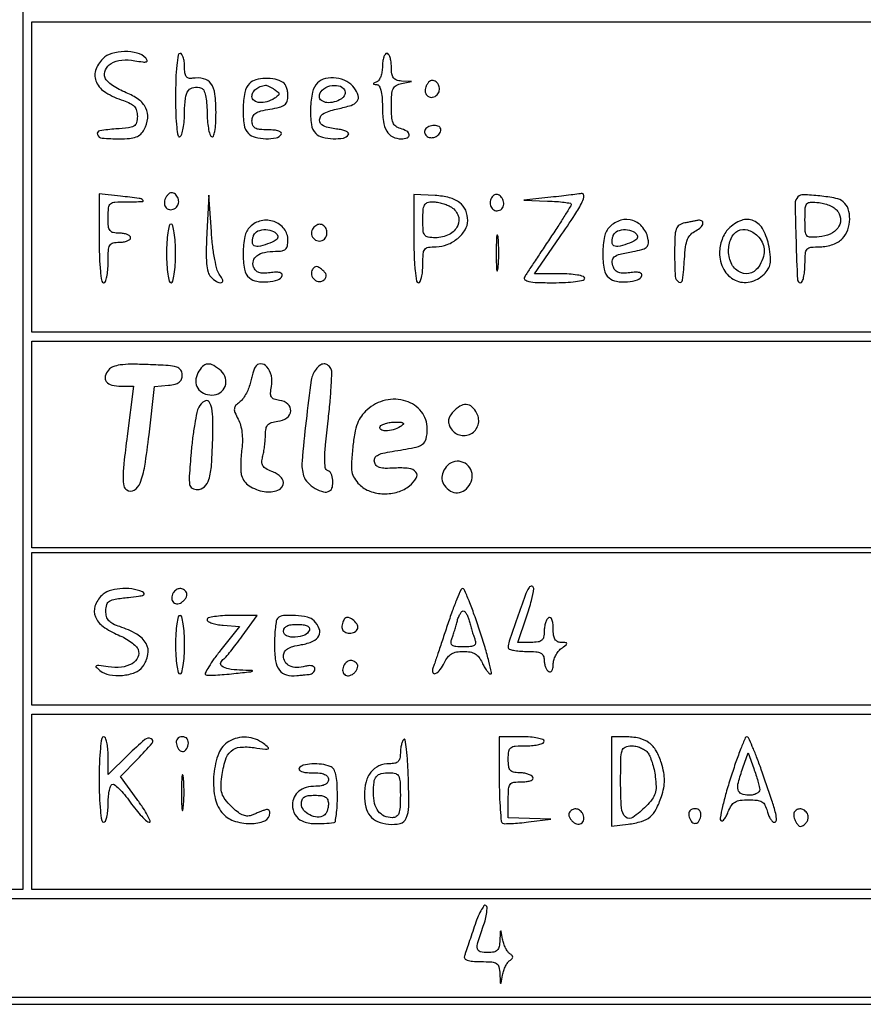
# Model space of a CAD drawing. Extents: x 117 to 3390, y 118 to 2363.
# Tile 2 of 5: x 2089 to 2277, y 118 to 336. Entities that reach past the tile are written whole.
import ezdxf

# ---------------------------------------------------------------- set-up
doc = ezdxf.new("R2010")
doc.units = 0

msp = doc.modelspace()

# ---------------------------------------------------------------- linework, layer by layer
for points in [[(117.463346, 2361.750305, 0.090812), (117.267992, 2360.684755), (117.20352, 2031.426652, 0.000066), (117.180761, 1669.125388, 0.00004), (117.244614, 1239), (117.5, 117.5), (1754, 117.5), (3390.5, 117.5), (3390.5, 1240), (3390.5, 2362.5), (1754.218732, 2362.750305, 0.000029), (901.86696, 2362.831312, 0.000162), (445.294791, 2362.700308, 0.000003), (118.547025, 2362.498846, 0.311453)], [(2107.819786, 327.819786, 0.119288), (2106.205917, 325.175318, 0.194267), (2106.395727, 322.589118, 0.142987), (2108.503867, 320.285247, 0.058325), (2112.401969, 318.501432, -0.036534), (2113.916845, 317.88637, -0.097238), (2114.840054, 317.180773, -0.116172), (2115.333958, 316.261539, -0.065527), (2115.5, 315, -0.065722), (2115.315311, 313.60099, -0.196728), (2114.741967, 312.848365, -0.104658), (2113.536613, 312.445258, -0.012556), (2110.725465, 312.194207, 0.023607), (2107.123609, 311.792149, 0.471204), (2106.631078, 310.954862, 0.292874), (2107.674503, 310.158312, 0.020555), (2111.523833, 310, 0.021596), (2113.783406, 310.097639, 0.069037), (2115.250997, 310.432337, 0.099167), (2116.267865, 311.069533, 0.08066), (2117.049847, 312.093141, 0.098496), (2117.803531, 314.573112, 0.140164), (2117.39393, 316.826181, 0.121372), (2115.775089, 318.748494, 0.063844), (2113.020493, 320.259815, -0.028743), (2111.43254, 320.991476, -0.031315), (2109.985738, 321.882192, -0.032982), (2108.858497, 322.794484, -0.115017), (2108.336914, 323.564401, -0.199007), (2108.383478, 325.322929, -0.158177), (2109.665822, 326.746915, -0.107716), (2112.034556, 327.503932, -0.067629), (2114.951422, 327.386235, 0.009639), (2116.754887, 327.102398, 0.094063), (2117.522361, 327.14138, 0.442296), (2117.682384, 327.434568, 0.105868), (2117.357853, 327.970856, 0.142819), (2115.485594, 329.072716, 0.066109), (2112.655617, 329.403016, 0.065473), (2109.794722, 328.980589, 0.127698)], [(2124, 319.440983, 0.007326), (2124.059624, 315.371656, 0.020523), (2124.25999, 312.527894, 0.025246), (2124.560583, 310.687047, 0.51808), (2125, 310.5, 0.186036), (2125.389714, 311.01333, 0.025027), (2125.70625, 312.356472, 0.026114), (2125.926979, 314.055572, 0.019245), (2126, 315.952028, -0.030967), (2126.189657, 319.011292, -0.123219), (2126.862863, 320.751967, -0.21223), (2128.039313, 321.454463, -0.114415), (2129.75, 321.269359, -0.205634), (2130.272267, 320.791295, -0.048052), (2130.663228, 319.642071, -0.03802), (2130.918369, 318.018563, -0.019971), (2131, 315.975684, 0.019152), (2131.073016, 314.070161, 0.026015), (2131.29375, 312.363421, 0.024883), (2131.610238, 311.01411, 0.186383), (2132, 310.5, 0.454743), (2132.419157, 310.629664, 0.058639), (2132.734148, 311.647722, 0.033495), (2132.938704, 313.403918, 0.012248), (2133, 315.905799, 0.031047), (2132.747843, 319.962781, 0.121412), (2131.856372, 322.29021, 0.187453), (2130.237252, 323.380781, 0.095724), (2127.75, 323.458626, -0.097962), (2126.915301, 323.488455, -0.190408), (2126.376081, 323.863191, -0.118593), (2126.081835, 324.66662, -0.028754), (2126, 326.088484, 0.03261), (2125.927183, 327.203779, 0.050153), (2125.70625, 328.144742, 0.064756), (2125.384016, 328.794851, 0.250366), (2125, 329, 0.368822), (2124.57584, 328.637858, 0.013298), (2124.276153, 326.360246, 0.017551), (2124.066156, 323.327667, 0.00851)], [(2170, 326.083333, -0.039935), (2169.907737, 324.930008, -0.047701), (2169.632812, 323.875274, -0.054536), (2169.230111, 323.060995, -0.156004), (2168.75, 322.662281, 0.009076), (2168.090194, 322.382013, 0.295955), (2168, 322.242982, 0.382689), (2168.096611, 322.135242, 0.011437), (2168.75, 322.078947, -0.249859), (2169.29022, 321.745676, -0.069494), (2169.680784, 320.794372, -0.044864), (2169.925268, 319.290319, -0.01787), (2170, 317.2, 0.03483), (2170.231101, 313.886497, 0.09751), (2170.989998, 311.69714, 0.144132), (2172.308342, 310.453046, 0.118079), (2174.2, 310, 0.088591), (2175.524659, 310.236563, 0.338195), (2175.945813, 310.900741, 0.245131), (2175.434748, 311.70176, 0.066681), (2174, 312.289749, -0.101123), (2172.997214, 312.783258, -0.134455), (2172.389422, 313.59181, -0.077342), (2172.081864, 314.948633, -0.017134), (2172, 317.336829, -0.015633), (2172.07875, 319.854925, -0.091135), (2172.398283, 321.136784, -0.160166), (2173.065442, 321.862043, -0.079966), (2174.25, 322.294267), (2176.5, 322.727636), (2174.25, 322.863818, -0.06412), (2173.119913, 323.079417, -0.159299), (2172.448849, 323.571298, -0.124032), (2172.099403, 324.457687, -0.032192), (2172, 326, 0.031626), (2171.927234, 327.149251, 0.048861), (2171.70625, 328.11875, 0.06271), (2171.384262, 328.790443, 0.254951), (2171, 329, 0.250638), (2170.61597, 328.794591, 0.064635), (2170.29375, 328.143229, 0.050076), (2170.072814, 327.200605, 0.032551)], [(2140.440452, 322.297595, 0.152249), (2139.404157, 320.322613, 0.039866), (2139.037868, 316.721013, 0.039562), (2139.244657, 313.123638, 0.163662), (2140.2, 311.2, 0.136805), (2141.699036, 310.354646, 0.053592), (2144.072911, 310.033486, 0.053676), (2146.360109, 310.216529, 0.21056), (2147.5, 311, 0.336396), (2147.461947, 311.397523, 0.125298), (2146.961697, 311.723169, 0.059005), (2145.966307, 311.93521, 0.023007), (2144.559017, 312, -0.021829), (2142.700539, 312.081175, -0.10593), (2141.697521, 312.389658, -0.17759), (2141.18053, 312.991341, -0.089821), (2141, 313.988182, -0.109233), (2141.220588, 314.985849, -0.13948), (2141.8334, 315.695393, -0.084053), (2142.994243, 316.204819, -0.021819), (2145, 316.615991, 0.020512), (2147.133922, 317.047631, 0.099149), (2148.248565, 317.570007, 0.157307), (2148.809167, 318.350579, 0.07785), (2149, 319.568791, 0.041814), (2148.92181, 320.502135, 0.04382), (2148.689467, 321.394391, 0.047976), (2148.348811, 322.121375, 0.121376), (2147.942866, 322.535311, 0.08857), (2146.150955, 323.244579, 0.058038), (2143.932446, 323.431977, 0.059847), (2141.837882, 323.112787, 0.12937)], [(2155.577019, 322.434162, 0.145768), (2154.460906, 320.371077, 0.043241), (2154.026945, 316.771387, 0.042876), (2154.21434, 313.181334, 0.163316), (2155.2, 311.2, 0.136675), (2156.678274, 310.365857, 0.051448), (2159.05243, 310.033078, 0.051161), (2161.344407, 310.18406, 0.215551), (2162.459967, 310.935226, 0.337926), (2162.42246, 311.316008, 0.096506), (2161.910322, 311.688194, 0.056283), (2160.98712, 311.997801, 0.028731), (2159.777174, 312.185226, -0.069805), (2156.890932, 312.878151, -0.328609), (2156.037887, 314.236342, -0.272661), (2157.056702, 315.704779, -0.059223), (2160.112356, 316.695558, 0.027766), (2163.058645, 317.450247, 0.150013), (2164.402701, 318.37784, 0.249384), (2164.62673, 319.608189, 0.080847), (2163.761338, 321.311712, 0.115257), (2162.071316, 322.76411, 0.086245), (2159.724062, 323.511756, 0.089706), (2157.349383, 323.410444, 0.141898)], [(2179.650663, 321.532025, 0.143266), (2179.553254, 320.344037, 0.195237), (2180.143494, 319.45945, 0.200375), (2181.168899, 319.250251, 0.14887), (2182.2, 319.8, 0.156338), (2182.667452, 320.708441, 0.128355), (2182.568647, 321.800279, 0.133921), (2181.957095, 322.671891, 0.174932), (2181.047972, 323, 0.143622), (2180.687668, 322.894325, 0.059939), (2180.29349, 322.568782, 0.052535), (2179.927926, 322.093619, 0.046129)], [(2146, 320.984687, -0.02521), (2146.814678, 320.389057, -0.226004), (2147, 320, -0.226004), (2146.814678, 319.610943, -0.02521), (2146, 319.015313, -0.072185), (2144.339795, 318.240237, -0.093461), (2142.671906, 318.0623, -0.136123), (2141.470171, 318.501896, -0.241945), (2141, 319.416667, -0.126425), (2141.221076, 320.27703, -0.094071), (2141.8483, 321.03603, -0.080389), (2142.81199, 321.603462, -0.061359), (2144, 321.90574, -0.120625), (2144.281131, 321.873693, -0.019498), (2144.79375, 321.66143, -0.020554), (2145.389047, 321.357033, -0.016783)], [(2161.569098, 320.888197, -0.123544), (2161.725209, 320.397018, -0.099558), (2161.649564, 319.846576, -0.089711), (2161.35273, 319.320824, -0.078477), (2160.878115, 318.903509, -0.074974), (2159.26924, 318.194768, -0.092786), (2157.639976, 318.063768, -0.13168), (2156.457928, 318.51771, -0.240026), (2156, 319.416667, -0.212004), (2156.632764, 320.841935, -0.119775), (2158.325428, 321.759492, -0.118017), (2160.26962, 321.804954, -0.204182)], [(2179.542705, 312.069098, 0.108373), (2179.401101, 311.665803, 0.099685), (2179.434921, 311.22714, 0.095498), (2179.639411, 310.820631, 0.090427), (2179.983688, 310.510081, 0.142343), (2180.922836, 310.249368, 0.116119), (2181.93936, 310.501581, 0.11951), (2182.715504, 311.171804, 0.156409), (2183, 312.059017, 0.280205), (2182.598328, 312.719488, 0.119333), (2181.552855, 312.975841, 0.09745), (2180.337303, 312.740337, 0.159216)], [(2121.650663, 296.532025, 0.143266), (2121.553254, 295.344037, 0.195237), (2122.143494, 294.45945, 0.200375), (2123.168899, 294.250251, 0.14887), (2124.2, 294.8, 0.156338), (2124.667452, 295.708441, 0.128355), (2124.568647, 296.800279, 0.133921), (2123.957095, 297.671891, 0.174932), (2123.047972, 298, 0.143622), (2122.687668, 297.894325, 0.059939), (2122.29349, 297.568782, 0.052535), (2121.927926, 297.093619, 0.046129)], [(2207.5, 297), (2201.5, 296.336215), (2206.75, 296.168108, -0.009731), (2208.762852, 296.064413, -0.016027), (2210.457812, 295.889241, -0.009859), (2211.812856, 295.677855, -0.363988), (2212, 295.45484, -0.138241), (2211.892897, 295.074864, -0.001801), (2210.583199, 292.953399, -0.00504), (2209.025421, 290.505661, -0.003267), (2207.176849, 287.70484, 0.000893), (2205.275875, 284.854158, 0.001179), (2203.554338, 282.249234, 0.000846), (2202.119936, 280.05956, 0.011545), (2201.617832, 279.25, 0.367123), (2201.718879, 278.667042, 0.125732), (2202.554489, 278.268208, 0.041139), (2204.446056, 278.053664, 0.007677), (2207.940983, 278, 0.012454), (2210.723994, 278.069331, 0.022732), (2212.985246, 278.285416, 0.019963), (2214.674969, 278.594022, 0.350991), (2215, 279, 0.33339), (2214.706549, 279.391186, 0.02646), (2213.365073, 279.70625, 0.027551), (2211.567834, 279.92786, 0.016901), (2209.43429, 280), (2203.86858, 280), (2209.43429, 288.079731, 0.005642), (2212.820598, 293.116355, 0.030497), (2214.456956, 295.976582, 0.108021), (2214.804339, 297.375045, 0.489101), (2214.25, 297.831892, -0.023373), (2213.728629, 297.740375, -0.0011), (2211.957813, 297.518179, -0.00181), (2209.853069, 297.266517, -0.0013)], [(2107, 287.877163, 0.008177), (2107.065865, 283.8499, 0.01705), (2107.275311, 280.719291, 0.012679), (2107.574039, 278.365824, 0.370473), (2108, 278, 0.31052), (2108.388512, 278.267028, 0.036969), (2108.70625, 279.321875, 0.033738), (2108.927717, 280.775243, 0.020945), (2109, 282.5, -0.012699), (2109.068074, 285.179887, -0.114574), (2109.388889, 286.3, -0.210352), (2110.093239, 286.834383, -0.058662), (2111.5, 287, 0.038131), (2112.457356, 287.073116, 0.057076), (2113.265625, 287.29375, 0.074992), (2113.817169, 287.617064, 0.226478), (2114, 288, 0.226478), (2113.817169, 288.382936, 0.074992), (2113.265625, 288.70625, 0.057076), (2112.457356, 288.926884, 0.038131), (2111.5, 289, -0.050766), (2110.13778, 289.138668, -0.189121), (2109.428571, 289.6, -0.13443), (2109.084309, 290.534425, -0.021436), (2109, 292.5, -0.023149), (2109.101339, 294.687687, -0.197395), (2109.547619, 295.54, -0.16168), (2110.513735, 295.923723, -0.014373), (2113.166667, 296, 0.006742), (2116.624089, 296.046621, 0.681933), (2116.743474, 296.37692, 0.150347), (2115.877716, 296.765807, 0.004179), (2111.75, 297.244108), (2107, 297.754326)], [(2130.961295, 289.067087, 0.008664), (2130.808975, 284.987425, 0.027002), (2130.902409, 282.240409, 0.039925), (2131.217939, 280.377674, 0.135683), (2131.821429, 279.317087, 0.051432), (2133.143959, 278.245462, 0.186679), (2134.183703, 278.02483, 0.466615), (2134.495298, 278.547473, 0.089949), (2133.872445, 279.648105, -0.107672), (2133.291134, 280.765047, -0.01795), (2132.737558, 283.135093, -0.018389), (2132.270652, 286.0886, -0.013406), (2131.961295, 289.398105), (2131.422591, 297.5)], [(2177, 287.826923, 0.008228), (2177.065909, 283.821861, 0.017127), (2177.27544, 280.706731, 0.012774), (2177.574317, 278.365255, 0.37022), (2178, 278, 0.295869), (2178.387127, 278.251055, 0.04382), (2178.70625, 279.175, 0.037669), (2178.92761, 280.467056, 0.023598), (2179, 282, -0.015744), (2179.076799, 284.438365, -0.14616), (2179.4375, 285.416667, -0.200505), (2180.224263, 285.879267, -0.033956), (2182, 286, 0.096874), (2184.442727, 286.477757, 0.076746), (2186.755571, 287.862514, 0.08138), (2188.424428, 289.781786, 0.139219), (2189, 291.80887, 0.101923), (2188.528139, 294.099607, 0.128378), (2187.202367, 295.802041, 0.102009), (2184.944219, 296.894168, 0.047728), (2181.719163, 297.387442), (2177, 297.653845)], [(2185.065741, 294.964816, -0.17112), (2186.804492, 293.062257, -0.213126), (2186.76066, 290.691193, -0.168198), (2184.8448, 288.722226, -0.116977), (2181.8, 288, -0.040638), (2180.181052, 288.131801, -0.202087), (2179.425, 288.607143, -0.13771), (2179.075912, 289.603412, -0.015833), (2179, 292, -0.017157), (2179.074736, 294.177424, -0.102378), (2179.379109, 295.265912, -0.188053), (2179.997483, 295.810815, -0.087865), (2181.065741, 296, -0.039954), (2181.997001, 295.925466, -0.023381), (2183.09286, 295.695915, -0.023279), (2184.174777, 295.361488, -0.03628)], [(2194.63948, 297.306147, 0.128822), (2194.066992, 296.327196, 0.132661), (2194.05672, 295.20489, 0.15216), (2194.59764, 294.335619, 0.179946), (2195.5, 294, 0.095012), (2196.072549, 294.109789, 0.096907), (2196.559375, 294.423289, 0.098834), (2196.885271, 294.891133, 0.103216), (2197, 295.440983, 0.098073), (2196.782775, 296.537796, 0.128462), (2196.169706, 297.350022, 0.172865), (2195.37668, 297.618432, 0.194761)], [(2262.415976, 297.083333, 0.202545), (2261.814486, 295.598496, 0.003949), (2262.005249, 287.195027, 0.002968), (2262.317385, 278.654225, 0.40183), (2263, 278, 0.295869), (2263.387127, 278.251055, 0.04382), (2263.70625, 279.175, 0.037669), (2263.92761, 280.467056, 0.023598), (2264, 282, -0.015763), (2264.078782, 284.498264, -0.15969), (2264.459063, 285.451047, -0.195426), (2265.294641, 285.894966, -0.025597), (2267.345012, 286, 0.044033), (2268.802168, 286.128577, 0.043681), (2270.218371, 286.510367, 0.04652), (2271.448371, 287.094859, 0.074802), (2272.345012, 287.828741, 0.09848), (2273.503153, 289.764161, 0.08036), (2273.942132, 292.14232, 0.085555), (2273.604778, 294.396766, 0.140626), (2272.525624, 295.978734, 0.126373), (2270.864436, 296.763449, 0.020269), (2267.287847, 297.301667, 0.016912), (2263.6704, 297.573518, 0.209856)], [(2271.394036, 293.75, -0.144371), (2271.911111, 291.900776, -0.160781), (2271.307485, 290.155253, -0.127752), (2269.616849, 288.829835, -0.078054), (2267.149151, 288.186642, -0.02673), (2265.200502, 288.097464, -0.221728), (2264.421795, 288.467983, -0.161097), (2264.067344, 289.379571, -0.012848), (2264, 292, -0.012848), (2264.067344, 294.620429, -0.161097), (2264.421795, 295.532017, -0.221728), (2265.200502, 295.902536, -0.02673), (2267.149151, 295.813358, -0.0462), (2268.43506, 295.564033, -0.042175), (2269.695111, 295.077987, -0.04478), (2270.748589, 294.443703, -0.095269)], [(2140.571429, 290.428571, 0.146969), (2139.405017, 288.260346, 0.047563), (2139.012949, 284.597961, 0.047179), (2139.312432, 280.984774, 0.177089), (2140.439528, 279.050187, 0.134593), (2142.083312, 278.305948, 0.057693), (2144.511362, 278.203155, 0.059075), (2146.747223, 278.635386, 0.240813), (2147.6998, 279.580758, 0.270805), (2147.611771, 279.989044, 0.149643), (2147.1579, 280.256462, 0.070465), (2146.28758, 280.339091, 0.024927), (2145.03844, 280.21895, -0.032489), (2143.580493, 280.100929, -0.087419), (2142.557182, 280.264575, -0.120726), (2141.848752, 280.72192, -0.098022), (2141.365803, 281.489116, -0.162997), (2141.305357, 282.885675, -0.169012), (2142.100955, 284.012545, -0.107751), (2143.794353, 284.741524, -0.0466), (2146.25, 284.984687, 0.03684), (2147.681565, 285.098326, 0.146276), (2148.469521, 285.472512, 0.162341), (2148.876634, 286.191736, 0.048339), (2149, 287.464816, 0.165078), (2148.150407, 289.968, 0.14558), (2145.910495, 291.591763, 0.137981), (2143.048413, 291.774895, 0.144765)], [(2220.571429, 290.428571, 0.146969), (2219.405017, 288.260346, 0.047563), (2219.012949, 284.597961, 0.047179), (2219.312432, 280.984774, 0.177089), (2220.439528, 279.050187, 0.134593), (2222.083312, 278.305948, 0.057693), (2224.511362, 278.203155, 0.059075), (2226.747223, 278.635386, 0.240813), (2227.6998, 279.580758, 0.270805), (2227.611771, 279.989044, 0.149643), (2227.1579, 280.256462, 0.070465), (2226.28758, 280.339091, 0.024927), (2225.03844, 280.21895, -0.032519), (2223.5981, 280.102441, -0.084287), (2222.572007, 280.26012, -0.117427), (2221.861214, 280.700262, -0.10442), (2221.387982, 281.43132, -0.091871), (2221.131435, 282.816134, -0.226627), (2221.565976, 283.725504, -0.112008), (2222.862174, 284.361605, -0.016565), (2225.738957, 284.944763, 0.020653), (2227.679637, 285.354702, 0.10035), (2228.687488, 285.840935, 0.176714), (2229.131046, 286.530752, 0.099274), (2229.154978, 287.53914, 0.120226), (2227.968635, 290.242941, 0.149425), (2225.746266, 291.834091, 0.152642), (2223.05164, 291.892748, 0.126726)], [(2237.25, 291.294267, 0.099285), (2236.020457, 290.791443, 0.168546), (2235.354323, 289.916497, 0.07125), (2235.061702, 288.25672, 0.008062), (2235, 284.430449, 0.013544), (2235.135615, 279.425004, 0.259389), (2235.937259, 278.151361, 0.530269), (2236.779375, 278.583049, 0.016048), (2237.19774, 283.225701, -0.016568), (2237.449764, 285.990317, -0.064567), (2237.878704, 287.649429, -0.101023), (2238.599897, 288.742287, -0.081555), (2239.744074, 289.564961, 0.074977), (2240.842549, 290.333186, 0.167621), (2241.305885, 291.226058, 0.344334), (2240.984962, 291.790855, 0.156302), (2240.083333, 291.863818, -0.006784), (2239.733287, 291.787091, -0.000959), (2239.010417, 291.640337, -0.001093), (2238.154218, 291.470173, -0.000931)], [(2247, 290, 0.061763), (2246.186488, 288.956183, 0.045183), (2245.548953, 287.630826, 0.043515), (2245.138307, 286.153246, 0.046058), (2245, 284.654988, 0.124117), (2245.929254, 280.9692, 0.158161), (2248.448332, 278.559882, 0.168672), (2251.770655, 278.175414, 0.142557), (2254.886484, 279.886484, 0.057222), (2255.812494, 281.052728, 0.094547), (2256.263785, 282.222416, 0.070104), (2256.323065, 283.714459, 0.020151), (2255.998493, 286.008241, 0.0752), (2254.709955, 289.758097, 0.169643), (2252.547867, 291.786912, 0.19878), (2249.853043, 291.854506, 0.10489)], [(2122, 284.5, 0.013867), (2122.070361, 281.963427, 0.024301), (2122.288462, 279.875, 0.022017), (2122.599474, 278.314102, 0.345347), (2123, 278, 0.345347), (2123.400526, 278.314102, 0.022017), (2123.711538, 279.875, 0.024301), (2123.929639, 281.963427, 0.013867), (2124, 284.5, 0.013867), (2123.929639, 287.036573, 0.024301), (2123.711538, 289.125, 0.022017), (2123.400526, 290.685898, 0.345347), (2123, 291, 0.345347), (2122.599474, 290.685898, 0.022017), (2122.288462, 289.125, 0.024301), (2122.070361, 287.036573, 0.013867)], [(2146.715226, 288.369339, -0.353044), (2146.388176, 287.503104, -0.046534), (2144.479424, 286.609112, -0.044954), (2142.35839, 286.055822, -0.24226), (2141.258463, 286.408204, -0.162567), (2141.106237, 286.713085, -0.048613), (2141.083276, 287.239138, -0.043085), (2141.17228, 287.872334, -0.035175), (2141.371991, 288.527009, -0.208822), (2142.331544, 289.500604, -0.10297), (2144.075852, 289.810302, -0.102619), (2145.803461, 289.398459, -0.206485)], [(2154.446149, 289.912868, 0.190717), (2154.236038, 288.735958, 0.171854), (2154.875747, 287.67027, 0.175934), (2156.03005, 287.260019, 0.197141), (2157.112868, 287.712868, 0.144911), (2157.633646, 288.671654, 0.134859), (2157.568376, 289.789156, 0.143758), (2156.952416, 290.666716, 0.169916), (2156, 291, 0.100929), (2155.613314, 290.921141, 0.052079), (2155.179745, 290.680655, 0.048757), (2154.768565, 290.328718, 0.053016)], [(2226.715226, 288.369339, -0.353044), (2226.388176, 287.503104, -0.046534), (2224.479424, 286.609112, -0.044954), (2222.35839, 286.055822, -0.24226), (2221.258463, 286.408204, -0.162567), (2221.106237, 286.713085, -0.048613), (2221.083276, 287.239138, -0.043085), (2221.17228, 287.872334, -0.035175), (2221.371991, 288.527009, -0.208822), (2222.331544, 289.500604, -0.10297), (2224.075852, 289.810302, -0.102619), (2225.803461, 289.398459, -0.206485)], [(2253.428571, 288.428571, -0.072937), (2254.481403, 287.013867, -0.103311), (2254.926244, 285.513739, -0.093333), (2254.752792, 283.847776, -0.050425), (2253.964816, 281.934259, -0.171898), (2252.084752, 280.221271, -0.206127), (2249.70997, 280.240495, -0.168026), (2247.731863, 282.074428, -0.123182), (2247, 285, -0.095998), (2247.547806, 287.826916, -0.176298), (2249.095104, 289.549547, -0.199878), (2251.229192, 289.753761, -0.122163)], [(2195.32814, 284.5, 0.004587), (2195.354021, 281.993969, 0.026082), (2195.449454, 280.664364, 0.78507), (2195.583963, 280.648711, 0.062969), (2195.729798, 281.272304, 0.015806), (2195.851521, 282.951761, 0.010474), (2195.889785, 284.88463, 0.010546), (2195.847937, 286.765662, 0.02012), (2195.721732, 288.272304, 0.180442), (2195.577707, 288.54838, 0.613017), (2195.440431, 288.495614, 0.021409), (2195.349747, 287.014488, 0.004873)], [(2154.47616, 280.961426, 0.188412), (2154.26119, 279.787515, 0.162562), (2154.880583, 278.689607, 0.175071), (2155.994999, 278.233843, 0.209743), (2157.042382, 278.642382, 0.089272), (2157.41875, 279.183961, 0.153701), (2157.486198, 279.724047, 0.125124), (2157.229301, 280.284595, 0.049888), (2156.631409, 280.89094, 0.037369), (2155.899749, 281.411096, 0.128354), (2155.3455, 281.575288, 0.177337), (2154.888736, 281.424766, 0.087186)], [(2109.068949, 258.583078, 0.110062), (2108.352138, 257.184028, 0.233806), (2108.593756, 256.02265, 0.168983), (2109.800174, 255.246793, 0.059247), (2111.875601, 255), (2114.633167, 255), (2113.22313, 243.866774, 0.004232), (2112.507127, 237.802008, 0.025877), (2112.326569, 234.654797, 0.053294), (2112.512344, 232.820282, 0.205221), (2113.156547, 231.902938, 0.279903), (2114.78931, 231.890032, 0.163818), (2116.103722, 233.425107, 0.056215), (2117.153489, 237.202761, 0.011017), (2118.115999, 244.199632), (2119.348355, 254.899264), (2122.424177, 255.199632, 0.033074), (2123.913, 255.4452, 0.103506), (2124.827976, 255.871346, 0.143759), (2125.325743, 256.535608, 0.08962), (2125.5, 257.5, 0.154994), (2125.157461, 258.57846, 0.167273), (2124.264471, 259.221703, 0.057491), (2122.362285, 259.563726, 0.006245), (2117.905039, 259.789273, 0.009546), (2114.10261, 259.861443, 0.033902), (2111.671491, 259.696136, 0.055515), (2110.067012, 259.292276, 0.130882)], [(2128.96579, 257.936078, 0.11756), (2128.500292, 256.167389, 0.147862), (2128.95051, 254.542466, 0.143839), (2130.24013, 253.408665, 0.1093), (2132.087261, 253, 0.145873), (2133.880721, 253.534609, 0.157964), (2135.021392, 254.950805, 0.157441), (2135.116835, 256.77067, 0.144828), (2134.139081, 258.374133, 0.049927), (2132.483589, 259.595926, 0.15638), (2131.151928, 259.901794, 0.180244), (2130.011088, 259.363126, 0.070518)], [(2141.697275, 259.25, 0.04641), (2141.493568, 258.792006, 0.007404), (2141.193152, 257.857206, 0.008144), (2140.872559, 256.741684, 0.007055), (2140.571963, 255.561766, -0.038392), (2140.180367, 254.348018, -0.03213), (2139.58778, 253.130834, -0.033325), (2138.896695, 252.085015, -0.072342), (2138.210929, 251.412284, 0.051278), (2137.369283, 250.653243, 0.165545), (2137.075604, 249.970791, 0.121024), (2137.21585, 249.115963, 0.02198), (2137.916371, 247.656263, -0.056036), (2138.445227, 246.33003, -0.036102), (2138.766719, 244.704993, -0.03354), (2138.867754, 242.905503, -0.030601), (2138.733782, 241.05186, 0.015886), (2138.56137, 239.360132, 0.015158), (2138.493193, 237.634196, 0.015293), (2138.525895, 236.107566, 0.050988), (2138.67939, 235.118014, 0.190512), (2140.359612, 232.824595, 0.100265), (2143.713978, 231.553828, 0.128315), (2146.771216, 231.838867, 0.315536), (2148, 233.592139, 0.14574), (2147.812328, 234.222323, 0.059674), (2147.232733, 234.913115, 0.052189), (2146.387306, 235.554769, 0.045434), (2145.388029, 236.042571, -0.037752), (2144.100949, 236.6466, -0.125253), (2143.430515, 237.288249, -0.146869), (2143.20675, 238.108007, -0.059245), (2143.374374, 239.267821, 0.022597), (2143.604959, 240.315191, 0.011915), (2143.800946, 241.632598, 0.011832), (2143.937751, 242.993451, 0.017862), (2143.986345, 244.183578, -0.044869), (2144.118526, 245.574206, -0.140914), (2144.534584, 246.404697, -0.137186), (2145.336073, 246.900197, -0.041645), (2146.75, 247.183578, 0.127193), (2148.753499, 247.955104, 0.219983), (2149.619054, 249.476999, 0.242277), (2148.989126, 251.003605, 0.141806), (2147.141747, 251.833737, -0.046383), (2145.910391, 252.126321, -0.181537), (2145.315428, 252.612531, -0.152175), (2145.128891, 253.429592, -0.029963), (2145.337581, 254.937903, 0.10546), (2145.30752, 257.296017, 0.120131), (2144.302924, 259.313482, 0.220605), (2142.912127, 259.960476, 0.271571)], [(2155.243761, 258.75, 0.134622), (2154.198738, 256.330109, 0.006081), (2153.033219, 247.264196, 0.007359), (2152.125411, 238.304797, 0.098717), (2152.488006, 235.03779, 0.117706), (2153.38914, 233.540131, 0.066774), (2155.067793, 232.233417, 0.070229), (2156.903169, 231.483539, 0.197456), (2158.25, 231.67643, 0.207928), (2158.873337, 232.533807, 0.077758), (2158.969641, 234.050313, 0.078171), (2158.598783, 235.5161, 0.214505), (2157.831532, 236.222823, -0.288251), (2157.300959, 236.868621, -0.033727), (2157.185746, 238.817626, -0.022267), (2157.352489, 241.966026, -0.005131), (2157.924007, 247.25202, 0.006702), (2158.359847, 251.405186, 0.009772), (2158.623172, 255.075967, 0.005743), (2158.747876, 258.147049, 0.146707), (2158.533458, 258.945864, 0.096484), (2157.828078, 259.709217, 0.174733), (2157.022176, 259.946644, 0.147166), (2156.147224, 259.625571, 0.062975)], [(2166.592174, 249.75, 0.056965), (2165.322287, 248.325296, 0.063215), (2164.458458, 246.697708, 0.047119), (2163.865951, 244.535876, 0.016844), (2163.420372, 241.366038, 0.011216), (2163.125403, 237.843255, 0.05924), (2163.236088, 235.911527, 0.095783), (2163.772197, 234.515095, 0.057025), (2164.883962, 233.116038, 0.110055), (2167.24235, 231.617099, 0.080686), (2170.298836, 231.042203, 0.079044), (2173.441675, 231.462251, 0.097819), (2176.048325, 232.838048, 0.084565), (2177.548289, 234.543397, 0.324753), (2177.44805, 235.87144, 0.193774), (2175.875962, 236.69918, 0.041182), (2172.721726, 236.760758, -0.018438), (2170.642983, 236.706854, -0.072569), (2169.38046, 236.905203, -0.131585), (2168.632295, 237.376752, -0.136515), (2168.232772, 238.152874, -0.159197), (2168.32496, 238.974716, -0.154488), (2168.884985, 239.595484, -0.076321), (2170.076203, 240.068368, -0.017777), (2172.195381, 240.475925, 0.008873), (2177.055506, 241.321175, 0.09604), (2178.896128, 242.059397, 0.194098), (2179.738007, 243.25261, 0.057819), (2180, 245.510684, 0.169305), (2178.679343, 249.299128, 0.149526), (2175.222299, 251.679923, 0.133346), (2170.692082, 251.866256, 0.126915)], [(2129.156662, 250.292726, 0.071546), (2128.735521, 249.133787, 0.009654), (2128.254486, 246.582995, 0.010974), (2127.806464, 243.517859, 0.009046), (2127.459832, 240.231961, 0.004029), (2127.044455, 234.981777, 0.059672), (2127.133487, 233.140239, 0.2201), (2127.697348, 232.317462, 0.134987), (2128.851822, 232, 0.188101), (2130.430965, 232.615867, 0.137304), (2131.43184, 234.233128, 0.054576), (2131.99388, 237.46404, 0.008668), (2132.289019, 243.895983, 0.019595), (2132.237099, 248.763842, 0.101726), (2131.568872, 251.352695, 0.437798), (2130.481803, 251.677228, 0.136894)], [(2185.725679, 249.249373, 0.046794), (2185.042943, 248.336291, 0.0946), (2184.727904, 247.499033, 0.104459), (2184.758864, 246.660729, 0.066379), (2185.120382, 245.749373, 0.195138), (2187.136893, 244.134783, 0.198542), (2189.689755, 244.396755, 0.200244), (2191.297621, 246.379826, 0.196841), (2191.03421, 248.936078, 0.082721), (2189.93224, 250.366368, 0.174314), (2188.660955, 250.910026, 0.158867), (2187.247831, 250.539923, 0.066091)], [(2174, 246, -0.073095), (2172.435656, 245.286715, -0.070585), (2170.713117, 245.042327, -0.138708), (2169.656293, 245.341259, -0.414875), (2169.5, 246, -0.139745), (2169.920917, 246.383973, -0.043178), (2170.726963, 246.701752, -0.039395), (2171.733623, 246.916823, -0.03437), (2172.809017, 246.984687, -0.01112), (2174.185704, 246.946227, -0.161557), (2174.633758, 246.772178, -0.457374), (2174.639947, 246.490841, -0.040301)], [(2184.519497, 237.37664, 0.091126), (2183.49828, 235.895552, 0.134462), (2183.256521, 234.34401, 0.134288), (2183.839058, 232.884354, 0.090778), (2185.166177, 231.665172, 0.16108), (2186.735583, 231.276857, 0.135617), (2188.353331, 231.860881, 0.121952), (2189.563999, 233.263577, 0.117878), (2190, 235.087261, 0.15016), (2189.45639, 236.856547, 0.145747), (2188.007747, 238.04041, 0.14619), (2186.151024, 238.236788, 0.15125)], [(2202.635698, 210.219564, 0.050883), (2201.753233, 208.40153, 0.004151), (2199.97757, 203.412201, 0.003052), (2198.231887, 198.273965, 0.080525), (2198, 196.84345, 0.316597), (2198.230988, 196.515217, 0.034145), (2199.175, 196.247763, 0.032105), (2200.466817, 196.060932, 0.019863), (2202, 196, -0.017619), (2204.125666, 195.925073, -0.095616), (2205.234797, 195.628689, -0.180092), (2205.798103, 195.039162, -0.101924), (2206, 194.059017, 0.046881), (2206.074077, 193.270704, 0.046318), (2206.29375, 192.50665, 0.050262), (2206.616444, 191.876024, 0.111412), (2207, 191.5, 0.219814), (2207.378284, 191.454069, 0.175474), (2207.706571, 191.7085, 0.096962), (2207.9288, 192.28021, 0.044383), (2208, 193.08074, -0.06822), (2208.128763, 194.020078, -0.047059), (2208.514062, 195.023854, -0.047065), (2209.080175, 195.93771, -0.068309), (2209.75, 196.607954, 0.005777), (2210.86788, 197.477084, 0.22845), (2211, 197.75116, 0.395521), (2210.838561, 197.923317, 0.011517), (2209.75, 197.968197, -0.111692), (2208.940936, 198.166731, -0.149221), (2208.395619, 198.684356, -0.098045), (2208.090373, 199.606315, -0.031075), (2208, 201.059017, 0.027979), (2207.933656, 202.243706, 0.069343), (2207.718784, 203.083987, 0.145541), (2207.391769, 203.490145, 0.297719), (2207, 203.5, 0.130646), (2206.615492, 203.093337, 0.045439), (2206.29375, 202.346475, 0.041396), (2206.073842, 201.42066, 0.037634), (2206, 200.440983, -0.050192), (2205.871436, 199.163498, -0.171218), (2205.448263, 198.457134, -0.142607), (2204.619232, 198.098193, -0.031333), (2203.053861, 198), (2200.107723, 198), (2202.069683, 203.702536, 0.0164), (2203.185505, 207.328076, 0.044814), (2203.655216, 209.966181, 0.373034), (2203.277851, 210.486522, 0.322112)], [(2107.571429, 208.428571, 0.113363), (2106.082548, 206.051845, 0.185162), (2106.158393, 203.704823, 0.139105), (2107.903763, 201.523897, 0.056286), (2111.264058, 199.657543, -0.029197), (2112.752393, 198.933238, -0.031153), (2114.112898, 198.054315, -0.032798), (2115.175748, 197.156477, -0.109783), (2115.676538, 196.400545, -0.203747), (2115.615166, 194.676557, -0.153035), (2114.319183, 193.260889, -0.104494), (2111.950068, 192.482197, -0.067217), (2109.048578, 192.554471, 0.005237), (2106.951077, 192.86861, 0.137211), (2106.391508, 192.792875, 0.530219), (2106.338211, 192.513476, 0.024971), (2107.183871, 191.750109, 0.127786), (2109.286865, 190.785193, 0.0665), (2112.189793, 190.659786, 0.067325), (2114.971718, 191.293801, 0.146255), (2116.700738, 192.605413, 0.11159), (2117.867121, 195.295562, 0.178812), (2117.4558, 197.735142, 0.132855), (2115.361133, 199.831143, 0.052274), (2111.598031, 201.498568, -0.036534), (2110.083155, 202.11363, -0.097238), (2109.159946, 202.819227, -0.116172), (2108.666042, 203.738461, -0.065527), (2108.5, 205, -0.070497), (2108.698084, 206.397922, -0.189432), (2109.3, 207.18, -0.098371), (2110.568254, 207.634786, -0.012133), (2113.5, 208, 0.0091), (2115.775526, 208.269463, 0.060003), (2116.882717, 208.559182, 0.415777), (2117.025367, 208.890162, 0.202984), (2116.668213, 209.25, 0.065691), (2114.262223, 209.883407, 0.054124), (2111.606464, 209.931448, 0.057257), (2109.201685, 209.432841, 0.117173)], [(2123.5, 209, 0.13346), (2123.154279, 207.833908, 0.214143), (2123.550663, 206.893865, 0.223986), (2124.496301, 206.591846, 0.14122), (2125.578017, 207.064749, 0.054071), (2126.072804, 207.574976, 0.06707), (2126.405763, 208.145782, 0.080573), (2126.534458, 208.687312, 0.157815), (2126.429973, 209.113307, 0.117694), (2125.787389, 209.752703, 0.147878), (2124.978383, 209.963569, 0.141453), (2124.161057, 209.692994, 0.104499)], [(2184.435467, 201.75, -0.000474), (2183.356708, 198.498888, -0.000637), (2182.373044, 195.55625, -0.000434), (2181.542333, 193.088761, -0.006811), (2181.246356, 192.25, 0.168105), (2181.227306, 191.285975, 0.455566), (2181.778768, 191.051186, 0.115646), (2182.88248, 191.948662, 0.057638), (2183.818046, 193.5, -0.054892), (2184.526515, 194.689443, -0.096577), (2185.375184, 195.451017, -0.090836), (2186.48581, 195.866058, -0.044143), (2188, 196, -0.044143), (2189.51419, 195.866058, -0.090836), (2190.624816, 195.451017, -0.096577), (2191.473485, 194.689443, -0.054892), (2192.181954, 193.5, 0.023205), (2192.673028, 192.542588, 0.031747), (2193.206948, 191.734375, 0.032843), (2193.711754, 191.150547, 0.20068), (2194.071742, 191, 0.481197), (2194.284934, 191.266998, 0.005539), (2193.682719, 193.790625, 0.011528), (2192.83954, 196.856531, 0.006691), (2191.693217, 200.5, 0.006223), (2190.443147, 204.141897, 0.010014), (2189.277607, 207.209375, 0.004152), (2188.224383, 209.761108, 0.301422), (2187.864112, 210, 0.297155), (2187.506259, 209.766726, 0.005385), (2186.568252, 207.576562, 0.011452), (2185.532001, 204.912567, 0.00716)], [(2124, 197.5, 0.013867), (2124.070361, 194.963427, 0.024301), (2124.288462, 192.875, 0.022017), (2124.599474, 191.314102, 0.345347), (2125, 191, 0.345347), (2125.400526, 191.314102, 0.022017), (2125.711538, 192.875, 0.024301), (2125.929639, 194.963427, 0.013867), (2126, 197.5, 0.013867), (2125.929639, 200.036573, 0.024301), (2125.711538, 202.125, 0.022017), (2125.400526, 203.685898, 0.345347), (2125, 204, 0.345347), (2124.599474, 203.685898, 0.022017), (2124.288462, 202.125, 0.024301), (2124.070361, 200.036573, 0.013867)], [(2131, 203.060365, 0.272826), (2131.225935, 202.677122, 0.042924), (2132.058767, 202.305578, 0.037612), (2133.223293, 201.997486, 0.024393), (2134.604314, 201.810365), (2138.208627, 201.5), (2134.078794, 196.324789, 0.011667), (2132.550527, 194.315238, 0.02022), (2131.389909, 192.568331, 0.016026), (2130.598425, 191.166331, 0.43275), (2130.724481, 190.804165, 0.108701), (2131.264255, 190.693361, 0.006918), (2132.887816, 190.738708, 0.009888), (2134.836708, 190.858783, 0.007181), (2137, 191.06638, 0.000623), (2140.713067, 191.481272, 0.110431), (2141.084244, 191.609444, 0.738817), (2141.055096, 191.721591, 0.001394), (2138.25, 191.837003, -0.031711), (2135.769836, 192.090197, -0.116047), (2134.322082, 192.695818, -0.332965), (2134.074018, 193.495761, -0.170392), (2134.771403, 194.358719, 0.079852), (2135.218489, 194.745294, 0.005488), (2136.282859, 196.041466, 0.007718), (2137.516856, 197.627841, 0.005717), (2138.833538, 199.417736), (2142.124271, 204), (2136.562136, 204, 0.015884), (2134.429891, 203.932245, 0.025962), (2132.633877, 203.723982, 0.02388), (2131.282312, 203.428685, 0.33916)], [(2146.666667, 203.333333, 0.157086), (2146.404348, 202.821713, 0.012711), (2146.195833, 201.306169, 0.016142), (2146.048573, 199.446526, 0.011686), (2146, 197.368517, 0.036025), (2146.251159, 193.887183, 0.123841), (2147.10685, 191.808244, 0.173366), (2148.647591, 190.775328, 0.088622), (2151, 190.609248, -0.000971), (2151.665391, 190.67894, -0.000651), (2152.426562, 190.756169, -0.000655), (2153.164073, 190.829052, -0.001293), (2153.75, 190.88465, 0.085683), (2154.227402, 191.013168, 0.086268), (2154.632812, 191.294126, 0.090624), (2154.904745, 191.68163, 0.108206), (2155, 192.116631, 0.200004), (2154.8361, 192.509983, 0.129832), (2154.403373, 192.759461, 0.085217), (2153.731325, 192.823318, 0.045153), (2152.903548, 192.685028, -0.061138), (2150.92866, 192.419495, -0.114443), (2149.362401, 192.763769, -0.149143), (2148.368797, 193.671681, -0.134382), (2148, 195.019091, -0.13383), (2148.239327, 195.897224, -0.121462), (2148.897576, 196.570792, -0.073961), (2150.090742, 197.085845, -0.023125), (2152, 197.5, 0.059413), (2154.554665, 198.251379, 0.171663), (2155.891246, 199.483495, 0.222306), (2155.967148, 201.046159, 0.099434), (2154.8, 202.8, 0.14417), (2153.350593, 203.589992, 0.036813), (2150.674453, 203.964586, 0.035731), (2148.003512, 203.94869, 0.178876)], [(2189.387327, 202.592901, 0.006968), (2189.663327, 201.55473, 0.005302), (2189.993559, 200.424972, 0.005362), (2190.325857, 199.372073, 0.012494), (2190.602724, 198.592901, -0.106129), (2190.723876, 197.817241, -0.246059), (2190.430254, 197.326358, -0.117922), (2189.626121, 197.064824, -0.019924), (2188, 197, -0.019924), (2186.373879, 197.064824, -0.117922), (2185.569746, 197.326358, -0.246059), (2185.276124, 197.817241, -0.106129), (2185.397276, 198.592901, 0.012494), (2185.674143, 199.372073, 0.005362), (2186.006441, 200.424972, 0.005302), (2186.336673, 201.55473, 0.006968), (2186.612673, 202.592901, -0.028758), (2186.901266, 203.51472, -0.040508), (2187.269409, 204.292915, -0.046351), (2187.658142, 204.842662, -0.219077), (2188, 205, -0.219077), (2188.341858, 204.842662, -0.046351), (2188.730591, 204.292915, -0.040508), (2189.098734, 203.51472, -0.028758)], [(2153.756214, 200.75, -0.217054), (2152.724191, 199.630465, -0.086126), (2150.639141, 199.149422, -0.09944), (2148.709897, 199.427816, -0.317368), (2148, 200.433578, -0.14124), (2148.20029, 201.128473, -0.135698), (2148.742098, 201.622993, -0.086351), (2149.68406, 201.912081, -0.031385), (2151.083333, 202, -0.027614), (2152.405844, 201.926905, -0.081936), (2153.277648, 201.681929, -0.158998), (2153.706976, 201.279719, -0.207898)], [(2161.657991, 203.324657, 0.078717), (2161.405531, 202.977153, 0.038029), (2161.193285, 202.468285, 0.036499), (2161.048512, 201.892106, 0.043328), (2161, 201.333333, 0.219347), (2161.393371, 200.479791, 0.145412), (2162.395446, 200.034348, 0.126874), (2163.58632, 200.181462, 0.16187), (2164.429973, 200.886693, 0.262915), (2164.465807, 201.796164, 0.093927), (2163.638311, 202.857731, 0.097507), (2162.50178, 203.519034, 0.287006)], [(2161.5, 193, 0.13346), (2161.154279, 191.833908, 0.214143), (2161.550663, 190.893865, 0.223986), (2162.496301, 190.591846, 0.14122), (2163.578017, 191.064749, 0.054071), (2164.072804, 191.574976, 0.06707), (2164.405763, 192.145782, 0.080573), (2164.534458, 192.687312, 0.157815), (2164.429973, 193.113307, 0.117694), (2163.787389, 193.752703, 0.147878), (2162.978383, 193.963569, 0.141453), (2162.161057, 193.692994, 0.104499)], [(2107, 167.5, 0.008575), (2107.066212, 163.639392, 0.017647), (2107.276316, 160.625, 0.013417), (2107.576184, 158.361438, 0.368504), (2108, 158, 0.293924), (2108.38696, 158.248983, 0.044731), (2108.70625, 159.157664, 0.038191), (2108.927595, 160.43068, 0.023957), (2109, 161.940983, -0.020132), (2109.062346, 163.488758, -0.027047), (2109.250638, 164.879205, -0.026388), (2109.521099, 165.977534, -0.182748), (2109.853237, 166.409295, -0.314874), (2110.35566, 166.380869, -0.025919), (2111.398449, 165.469155, -0.027345), (2112.623778, 164.142887, -0.017097), (2113.915372, 162.468312, 0.014062), (2115.21908, 160.756652, 0.0198), (2116.482173, 159.312567, 0.016439), (2117.58829, 158.219014, 0.188903), (2118.147304, 158, 0.531273), (2118.338472, 158.283003, 0.02663), (2117.776812, 159.488976, 0.023687), (2116.804898, 161.12343, 0.012349), (2115.449456, 163.068855), (2111.728574, 168.13771), (2115.54931, 172.050498, 0.015854), (2118.793217, 175.590416, 0.501414), (2118.571895, 176.582608, 0.292901), (2117.139415, 176.368902, 0.014518), (2113.479035, 172.979424), (2109, 168.583584), (2109, 172.791792, 0.022416), (2108.927659, 174.404612, 0.03593), (2108.70625, 175.763839, 0.040786), (2108.387712, 176.741964, 0.302348), (2108, 177, 0.368504), (2107.576184, 176.638562, 0.013417), (2107.276316, 174.375, 0.017647), (2107.066212, 171.360608, 0.008575)], [(2124.176676, 175.447179, 0.095633), (2124.687524, 174.225204, 0.231347), (2125.510529, 173.743606, 0.259838), (2126.318179, 174.117618, 0.110048), (2126.809629, 175.25, 0.075042), (2126.839187, 175.980358, 0.134068), (2126.620099, 176.535476, 0.143006), (2126.162207, 176.879439, 0.090288), (2125.5, 177, 0.089125), (2124.869802, 176.886768, 0.128059), (2124.407325, 176.563333, 0.131707), (2124.169492, 176.063175, 0.097115)], [(2135.825006, 175.961877, 0.171076), (2133.607171, 173.348716, 0.067673), (2132.518984, 168.695676, 0.066009), (2132.703771, 163.734612, 0.128249), (2134.324375, 160.145824, 0.140168), (2136.901245, 158.333245, 0.082317), (2140.643161, 157.690071, 0.1011), (2143.828822, 158.32112, 0.302153), (2145, 160.082238, 0.124732), (2144.901115, 160.472459, 0.154602), (2144.632812, 160.731407, 0.132066), (2144.227528, 160.812833, 0.081119), (2143.75, 160.702923, -0.000571), (2143.150643, 160.458677, -0.000259), (2142.366188, 160.14052, -0.000257), (2141.538821, 159.805952, -0.000353), (2140.79447, 159.50601, -0.12179), (2139.87869, 159.376991, -0.080897), (2138.849731, 159.654981, -0.060236), (2137.700634, 160.352616, -0.029868), (2136.422997, 161.486094, -0.032482), (2135.037087, 163.064798, -0.086221), (2134.341672, 164.389221, -0.082915), (2134.119233, 165.901578, -0.028486), (2134.288631, 168.115237, -0.038599), (2135.073505, 171.788747, -0.137775), (2136.340999, 173.803797, -0.162197), (2138.335912, 174.680102, -0.059587), (2141.451743, 174.596792, 0.00376), (2143.998367, 174.242475, 0.134853), (2144.58229, 174.323193, 0.548181), (2144.629396, 174.610608, 0.018217), (2143.55887, 175.501244, 0.075631), (2141.782661, 176.486694, 0.074151), (2139.781589, 176.908022, 0.073733), (2137.734623, 176.728021, 0.073448)], [(2174.75, 176.421093, 0.104422), (2174.460887, 175.974342, 0.03201), (2174.220313, 175.202863, 0.030483), (2174.055264, 174.281919, 0.029105), (2174, 173.333333, -0.053014), (2173.878068, 172.186576, -0.149483), (2173.489796, 171.490196, -0.14424), (2172.768071, 171.115469, -0.048135), (2171.571429, 171, 0.10214), (2169.243585, 170.519453, 0.122566), (2167.469182, 169.167558, 0.106362), (2166.369672, 166.969853, 0.063073), (2166, 164.051016, 0.056874), (2166.311843, 161.318343, 0.116758), (2167.262246, 159.398693, 0.12411), (2168.926216, 158.181227, 0.068952), (2171.378781, 157.562764, 0.086245), (2173.960711, 157.724941, 0.237688), (2175.314244, 158.868505, 0.098806), (2175.862549, 161.497701, 0.009981), (2175.789728, 167.92133, 0.007849), (2175.625225, 171.419104, 0.014757), (2175.364795, 174.235488, 0.011903), (2175.058799, 176.323345, 0.609605)], [(2196, 167.559017, 0.007433), (2196.054162, 163.915933, 0.011707), (2196.220313, 160.792498, 0.005815), (2196.449681, 158.19832, 0.268518), (2196.75, 157.78161, 0.110427), (2197.265978, 157.676103, 0.007767), (2198.748437, 157.726224, 0.010687), (2200.530148, 157.852407, 0.007839), (2202.5, 158.065489), (2207.5, 158.685793), (2202.75, 158.842896), (2198, 159), (2198, 163, -0.015733), (2198.0771, 165.449625, -0.148566), (2198.441189, 166.423098, -0.199811), (2199.236638, 166.882236, -0.032277), (2201.059017, 167, 0.027979), (2202.243706, 167.066344, 0.069343), (2203.083987, 167.281216, 0.145541), (2203.490145, 167.608231, 0.297719), (2203.5, 168, 0.130646), (2203.093337, 168.384508, 0.045439), (2202.346475, 168.70625, 0.041396), (2201.42066, 168.926158, 0.037634), (2200.440983, 169, -0.050507), (2199.158684, 169.129861, -0.173182), (2198.453415, 169.557253, -0.141601), (2198.096556, 170.397359, -0.030097), (2198, 172, -0.033956), (2198.120733, 173.775737, -0.200505), (2198.583333, 174.5625, -0.14616), (2199.561635, 174.923201, -0.015744), (2202, 175, 0.023598), (2203.532944, 175.07239, 0.037669), (2204.825, 175.29375, 0.04382), (2205.748945, 175.612873, 0.295869), (2206, 176, 0.322437), (2205.719449, 176.389817, 0.031449), (2204.53125, 176.70625, 0.03053), (2202.916554, 176.927795, 0.01883), (2201, 177), (2196, 177)], [(2221, 167.045762), (2221, 157.091524), (2224.665719, 157.560852, 0.038599), (2227.639145, 158.177537, 0.103198), (2229.541857, 159.185902, 0.102437), (2230.890809, 160.875916, 0.037693), (2232.068718, 163.708218, 0.031081), (2232.571149, 165.622837, 0.048123), (2232.738809, 167.322611, 0.04652), (2232.580191, 169.064198, 0.026831), (2232.084618, 171.111909, 0.056556), (2230.907961, 173.863552, 0.105477), (2229.303429, 175.666423, 0.104312), (2227.08961, 176.66967, 0.054458), (2224.065741, 177), (2221, 177)], [(2247.505194, 168.016251, 0.008163), (2246.452156, 164.525671, 0.012672), (2245.669918, 161.47909, 0.006912), (2245.121365, 158.932513, 0.251017), (2245.289104, 158.377563, 0.336492), (2245.616564, 158.332679, 0.090646), (2246.046353, 158.690127, 0.054743), (2246.515632, 159.395792, 0.028548), (2246.947271, 160.361312, -0.051002), (2247.624902, 161.711208, -0.1191), (2248.433899, 162.490286, -0.101639), (2249.595726, 162.884213, -0.031088), (2251.456197, 163, -0.027645), (2253.329187, 162.896364, -0.108785), (2254.417302, 162.526973, -0.139135), (2255.103804, 161.790525, -0.05704), (2255.589356, 160.5, 0.033937), (2255.899915, 159.542874, 0.045996), (2256.3142, 158.734375, 0.054265), (2256.763776, 158.171412, 0.199717), (2257.175796, 158, 0.408895), (2257.66001, 158.475484, 0.06528), (2257.495853, 159.932664, 0.021135), (2256.640893, 162.8528, 0.002101), (2254.268512, 169.75, 0.007854), (2253.250288, 172.529103, 0.01248), (2252.282814, 174.870313, 0.006381), (2251.408713, 176.778331, 0.289842), (2251.058441, 177, 0.302885), (2250.709865, 176.767516, 0.004438), (2249.733259, 174.361024, 0.010378), (2248.655003, 171.460226, 0.006452)], [(2228.967451, 173.539219, -0.073044), (2229.470289, 172.713325, -0.0225), (2229.979818, 171.343352, -0.021979), (2230.418702, 169.739656, -0.022465), (2230.711369, 168.115237, -0.028125), (2230.881171, 165.917139, -0.081146), (2230.667002, 164.409129, -0.086245), (2229.993733, 163.100218, -0.034577), (2228.666927, 161.576018, -0.041138), (2225.700857, 159.061623, -0.360625), (2224.10462, 159.175594, -0.188541), (2223.180572, 161.166252, -0.015473), (2223, 167, -0.004648), (2223.047632, 172.123395, -0.067675), (2223.324299, 173.9088, -0.217963), (2224.023336, 174.708887, -0.10627), (2225.377555, 175, -0.053795), (2226.376839, 174.892175, -0.042896), (2227.412829, 174.570895, -0.044334), (2228.330401, 174.09894, -0.078762)], [(2253.923922, 165.25, -0.197135), (2253.761375, 164.773097, -0.094506), (2253.243277, 164.367188, -0.070958), (2252.451291, 164.091973, -0.048229), (2251.5, 164, -0.094155), (2249.878291, 164.308115, -0.249982), (2249.137462, 165.178149, -0.120318), (2249.177489, 166.842392, -0.017976), (2250.172668, 170.065471), (2251.345336, 173.429388), (2252.59659, 169.964694, -0.008648), (2253.08118, 168.546566, -0.009387), (2253.502636, 167.150566, -0.00895), (2253.819395, 165.942981, -0.04449)], [(2151.5, 170, 0.336396), (2151.538053, 169.602477, 0.125298), (2152.038303, 169.276831, 0.059005), (2153.033693, 169.06479, 0.023007), (2154.440983, 169, -0.024775), (2156.078458, 168.918812, -0.075089), (2157.156831, 168.644634, -0.129444), (2157.77112, 168.171484, -0.165746), (2158, 167.5, -0.147368), (2157.807588, 166.861346, -0.124063), (2157.283333, 166.383929, -0.085028), (2156.410128, 166.092461, -0.038147), (2155.2, 166, 0.065651), (2153.059393, 165.717716, 0.102561), (2151.405126, 164.884392, 0.117985), (2150.369436, 163.563247, 0.107912), (2150, 161.871429, 0.129897), (2150.579176, 159.679688, 0.164015), (2152.1341, 158.291054, 0.098659), (2154.911935, 157.707254, 0.029601), (2159.25, 157.918758, 0.332017), (2159.54683, 158.194748, 0.013938), (2159.779687, 159.707207, 0.019285), (2159.945911, 161.628093, 0.011939), (2160, 163.893011, 0.012884), (2159.924858, 166.80851, 0.046828), (2159.657145, 168.640269, 0.082314), (2159.172723, 169.776617, 0.160652), (2158.418213, 170.393011, 0.059251), (2156.474854, 170.885185, 0.046641), (2154.303131, 170.964416, 0.048071), (2152.418775, 170.674197, 0.194483)], [(2174, 164, -0.012347), (2173.93361, 161.31196, -0.074178), (2173.66, 159.944444, -0.16865), (2173.106065, 159.259038, -0.140139), (2172.2, 159, -0.106471), (2170.433496, 159.380475, -0.124957), (2169.097195, 160.445511, -0.104516), (2168.273917, 162.189806, -0.058243), (2168, 164.533333, -0.030292), (2168.14482, 166.921509, -0.142508), (2168.679756, 168.171934, -0.172856), (2169.737579, 168.807629, -0.049737), (2171.666667, 169, -0.075555), (2172.958492, 168.803673, -0.211189), (2173.633333, 168.214286, -0.098833), (2173.936714, 166.97242, -0.010644)], [(2125.32814, 164.5, 0.004587), (2125.354021, 161.993969, 0.026082), (2125.449454, 160.664364, 0.78507), (2125.583963, 160.648711, 0.062969), (2125.729798, 161.272304, 0.015806), (2125.851521, 162.951761, 0.010474), (2125.889785, 164.88463, 0.010546), (2125.847937, 166.765662, 0.02012), (2125.721732, 168.272304, 0.180442), (2125.577707, 168.54838, 0.613017), (2125.440431, 168.495614, 0.021409), (2125.349747, 167.014488, 0.004873)], [(2158, 162.059017, -0.047279), (2157.925253, 161.270296, -0.046495), (2157.703621, 160.505026, -0.050409), (2157.37801, 159.872737, -0.110683), (2156.991051, 159.494469, -0.158612), (2155.532112, 159.139033, -0.100422), (2153.832726, 159.619986, -0.10264), (2152.483789, 160.712022, -0.173123), (2152, 162.067388, -0.087928), (2152.164796, 162.997249, -0.163354), (2152.638076, 163.588949, -0.112631), (2153.518425, 163.90828, -0.030924), (2155, 164, -0.030894), (2156.484044, 163.908216, -0.11316), (2157.363598, 163.588251, -0.163738), (2157.835879, 162.994501, -0.087055)], [(2211.570027, 160.113307, 0.157815), (2211.465542, 159.687312, 0.080573), (2211.594237, 159.145782, 0.06707), (2211.927196, 158.574976, 0.054071), (2212.421983, 158.064749, 0.14122), (2213.503699, 157.591846, 0.223986), (2214.449337, 157.893865, 0.214143), (2214.845721, 158.833908, 0.13346), (2214.5, 160, 0.104499), (2213.838943, 160.692994, 0.141453), (2213.021617, 160.963569, 0.147878), (2212.212611, 160.752703, 0.117694)], [(2238.176676, 159.447179, 0.095633), (2238.687524, 158.225204, 0.231347), (2239.510529, 157.743606, 0.259838), (2240.318179, 158.117618, 0.110048), (2240.809629, 159.25, 0.075042), (2240.839187, 159.980358, 0.134068), (2240.620099, 160.535476, 0.143006), (2240.162207, 160.879439, 0.090288), (2239.5, 161, 0.089125), (2238.869802, 160.886768, 0.128059), (2238.407325, 160.563333, 0.131707), (2238.169492, 160.063175, 0.097115)], [(2261.625, 160.202254, 0.128913), (2261.499676, 159.793007, 0.054315), (2261.53893, 159.214702, 0.048831), (2261.719473, 158.572073, 0.045558), (2262.024342, 157.960613, 0.049513), (2262.515686, 157.317652, 0.171369), (2262.973481, 157.079383, 0.178702), (2263.466633, 157.186157, 0.05468), (2264.071227, 157.671227, 0.071796), (2264.462104, 158.193973, 0.071784), (2264.689232, 158.805944, 0.077767), (2264.723638, 159.410595, 0.114292), (2264.553851, 159.912868, 0.095917), (2263.879577, 160.644206, 0.134869), (2263.055341, 160.960683, 0.150865), (2262.252279, 160.797069, 0.129914)], [(2190.437286, 134.757756, -0.00079), (2189.741628, 132.653039, -0.000952), (2189.080947, 130.677278, -0.00081), (2188.518619, 129.015139, -0.006427), (2188.247355, 128.25, 0.253396), (2188.3266, 127.698787, 0.151482), (2188.875138, 127.298008, 0.065252), (2190.023969, 127.065137, 0.01742), (2191.893011, 127, -0.015878), (2194.332004, 126.922527, -0.128584), (2195.385338, 126.574313, -0.194019), (2195.91615, 125.818836, -0.044962), (2196.136182, 124.25, 0.000797), (2196.235702, 122.303207, 0.288588), (2196.315537, 122.190086, 0.476071), (2196.405976, 122.23883, 0.001015), (2196.736997, 124, -0.035076), (2196.999594, 125.012018, -0.034236), (2197.402717, 125.985938, -0.036242), (2197.876772, 126.78885, -0.096995), (2198.350815, 127.25, 0.048304), (2198.852803, 127.651605, 0.202581), (2199, 128, 0.202581), (2198.852803, 128.348395, 0.048304), (2198.350815, 128.75, -0.096995), (2197.876772, 129.21115, -0.036242), (2197.402717, 130.014062, -0.034236), (2196.999594, 130.987982, -0.035076), (2196.736997, 132, 0.001015), (2196.405976, 133.76117, 0.476071), (2196.315537, 133.809914, 0.288588), (2196.235702, 133.696793, 0.000797), (2196.136182, 131.75, -0.038773), (2195.955348, 130.333628, -0.140865), (2195.53702, 129.538618, -0.153786), (2194.78493, 129.126435, -0.049081), (2193.5, 129, -0.059606), (2191.789702, 129.204617, -0.296895), (2191.158228, 129.875106, -0.121157), (2191.244199, 131.239854, -0.008784), (2192.446487, 134.848329, 0.021422), (2192.937937, 136.45785, 0.0321), (2193.214403, 137.900575, 0.033322), (2193.280884, 139.035058, 0.257776), (2193.02943, 139.481811, 0.393079), (2192.596108, 139.396011, 0.031114), (2191.911776, 138.314271, 0.029251), (2191.162154, 136.735792, 0.016812)]]:
    msp.add_lwpolyline(points, format="xyb", close=True)
for points in [[(3365, 1428.5), (3365, 520), (2727.5, 520), (2090, 520), (2090, 331.5), (2090, 143), (1116.5, 143), (143, 143), (143, 1240), (143, 2337), (1754, 2337), (3365, 2337)], [(3365, 301.5), (3365, 267), (2728.5, 267), (2092, 267), (2092, 301.5), (2092, 336), (2728.5, 336), (3365, 336)], [(3365, 242), (3365, 219), (2728.5, 219), (2092, 219), (2092, 242), (2092, 265), (2728.5, 265), (3365, 265)], [(2326, 201), (2326, 184), (2209, 184), (2092, 184), (2092, 201), (2092, 218), (2209, 218), (2326, 218)], [(3082, 162.5), (3082, 143), (2587, 143), (2092, 143), (2092, 162.5), (2092, 182), (2587, 182), (3082, 182)], [(2479, 130), (2479, 119), (2185, 119), (1891, 119), (1891, 130), (1891, 141), (2185, 141), (2479, 141)]]:
    msp.add_lwpolyline(points, close=True)

doc.saveas('drawing.dxf')
